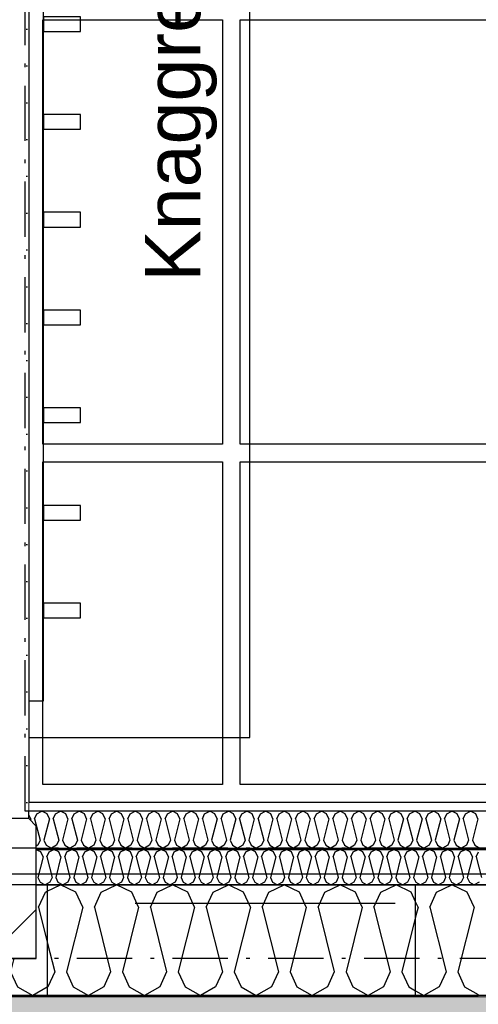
# Model space of a CAD drawing. Header units: millimetres. Extents: x -173281 to 144469, y -85977 to 83288.
# Tile 49 of 88: x -70851 to -70228, y -43974 to -42637. Entities that reach past the tile are written whole.
import ezdxf
from ezdxf.enums import TextEntityAlignment as Align

# ---------------------------------------------------------------- set-up
doc = ezdxf.new("R2010")
doc.units = ezdxf.units.MM
doc.header["$LTSCALE"] = 0.5
doc.header["$MEASUREMENT"] = 0
for name, pattern in [('Akselinje', [1500, 1000, -200, 100, -200]), ('Over snittplan', [260, 150, -50, 10, -50]), ('PLINE', [0]), ('Prikk & stiplet', [1340.555525, 705.555534, -352.777767, 0, -282.222223])]:
    doc.linetypes.add(name, pattern=pattern)
for name, color, linetype in [('222- Søyler', 7, 'Continuous'), ('222- Søyler  (Skravur)', 7, 'Continuous'), ('223- Bjelker', 7, 'Continuous'), ('231- Bærende yttervegger', 7, 'Continuous'), ('231- Bærende yttervegger (Skravur)', 7, 'Continuous'), ('232- Ikke-bærende yttervegger (Skravur)(Nye konstruksjoner)', 7, 'Continuous'), ('232- Ikke-bærende yttervegger(Nye konstruksjoner)', 7, 'Continuous'), ('235- Utvendig kledning og overflate (Skravur)(Nye konstruksjoner)', 7, 'Continuous'), ('24-- Innervegger (Skravur)(Nye konstruksjoner)', 7, 'Continuous'), ('244- Vinduer_ dører_ foldevegger(Nye konstruksjoner)', 7, 'Continuous'), ('252- Gulv på grunn_ bunnplate', 7, 'Continuous'), ('255- Gulvoverflate(Nye konstruksjoner)', 7, 'Continuous'), ('255- Gulvoverflate(Polylinje)(Nye konstruksjoner)', 7, 'Continuous'), ('256- Faste himlinger og overflatebehandling(Nye konstruksjoner)', 7, 'Continuous'), ('257- Systemhimlinger(Nye konstruksjoner)', 7, 'Continuous'), ('279- Annet fast inventar(Nye konstruksjoner)', 7, 'Continuous'), ('82-- Modullinjer', 7, 'Continuous'), ('852- Teknisk_symbolsk informasjon_ bygning(Nye konstruksjoner)', 7, 'Continuous')]:
    doc.layers.add(name, color=color, linetype=linetype)
doc.layers.add('235- Utvendig kledning og overflate(Nye konstruksjoner)', color=7, linetype='Continuous', lineweight=0)
doc.layers.add('236- Innvendig kledning og overflate(Nye konstruksjoner)', color=7, linetype='Continuous', lineweight=0)
doc.styles.add('GENERATED_STYLE_1', font='arial.ttf')
doc.styles.add('GENERATED_STYLE_2', font='arial.ttf')

# ---------------------------------------------------------------- blocks, each defined once
blk = doc.blocks.new('Vindustempel[35]', base_point=(-71013.2, -44501.9))
at = {"layer": '852- Teknisk_symbolsk informasjon_ bygning(Nye konstruksjoner)', "insert": (-70585.3, -44430.5), "char_height": 75, "attachment_point": 1, "rotation": 90, "style": 'GENERATED_STYLE_1'}
blk.add_mtext('\\A1;{\\pql;\\pt0,50;\\fArial|b0|i0|c0|p0;\\W1.000000;x1\xa0390\\fArial|b0|i0|c0|p0;\\W1.000000;\\A1{\\H.66x;\\S^  ;}\\fArial|b0|i0|c0|p0;\\W1.000000;\\fArial|b0|i0|c0|p0;\\W1.000000;\\A1{\\H.66x;\\S^  ;}}', dxfattribs=at)
at = {"layer": '852- Teknisk_symbolsk informasjon_ bygning(Nye konstruksjoner)', "style": 'GENERATED_STYLE_1'}
for tag, p in [('DUMMY_233', (-70602.4, -44121.7)), ('DUMMY_234', (-70484.6, -44430.5)), ('DUMMY_236', (-70366.7, -44602.1)), ('DUMMY_238', (-70248.9, -44619.3)), ('DUMMY_240', (-70131, -44619.3)), ('DUMMY_235', (-70366.7, -44882.2)), ('DUMMY_237', (-70248.9, -44882.2)), ('DUMMY_239', (-70131, -44882.2)), ('strUnitPrefix', (-70602.4, -44899.3)), ('strSillPrefix', (-70484.6, -44899.3))]:
    blk.add_attdef(tag, text='', height=75, rotation=90, dxfattribs=at).set_placement(p, align=Align.TOP_LEFT)
at = {"layer": '852- Teknisk_symbolsk informasjon_ bygning(Nye konstruksjoner)', "style": 'GENERATED_STYLE_2'}
blk.add_attdef('AC_WIDO_ID', text='', height=100, rotation=90, dxfattribs=at).set_placement((-70602.4, -44469.3), align=Align.BOTTOM_CENTER)
blk = doc.blocks.new('Vindu[39]')
at = {"layer": '852- Teknisk_symbolsk informasjon_ bygning(Nye konstruksjoner)'}
blk.add_blockref('Vindustempel[35]', (-71013.2, -44501.9), dxfattribs=at)
blk = doc.blocks.new('*X393')
at = {"layer": '231- Bærende yttervegger (Skravur)', "linetype": 'PLINE'}
for p, q in [((-70825.1, -43842.1), (-70815.8, -43821.7)), ((-70815.8, -43821.7), (-70813.2, -43820.5)), ((-70825.1, -43842.1), (-70813.2, -43889.6)), ((-70858.5, -43911.9), (-70863, -43930)), ((-70863, -43930), (-70853.7, -43950.4)), ((-70853.7, -43950.4), (-70833, -43961.9)), ((-70813.2, -43950.8), (-70833, -43961.9))]:
    blk.add_line(p, q, dxfattribs=at)
blk = doc.blocks.new('*X394')
at = {"layer": '231- Bærende yttervegger (Skravur)', "linetype": 'PLINE'}
for p, q in [((-70284.7, -43821.7), (-70263.9, -43811.9)), ((-70243.2, -43821.7), (-70263.9, -43811.9)), ((-70293.9, -43842.1), (-70284.7, -43821.7)), ((-70234, -43842.1), (-70243.2, -43821.7)), ((-70309.8, -43842.1), (-70313.2, -43834.8)), ((-70309.8, -43842.1), (-70313.2, -43855.3)), ((-70293.9, -43842.1), (-70271.9, -43930)), ((-70234, -43842.1), (-70256, -43930)), ((-70271.9, -43930), (-70281.1, -43950.4)), ((-70256, -43930), (-70246.7, -43950.4)), ((-70313.2, -43955.6), (-70301.9, -43961.9)), ((-70281.1, -43950.4), (-70301.9, -43961.9)), ((-70246.7, -43950.4), (-70228.2, -43960.7))]:
    blk.add_line(p, q, dxfattribs=at)
blk = doc.blocks.new('*X726')
at = {"layer": '232- Ikke-bærende yttervegger (Skravur)(Nye konstruksjoner)', "linetype": 'PLINE'}
for p, q in [((-70821.8, -43767.1), (-70828.2, -43764.1)), ((-70818.9, -43773.6), (-70825.9, -43801.7)), ((-70818.9, -43773.6), (-70821.8, -43767.1)), ((-70813.8, -43773.6), (-70810.8, -43767.1)), ((-70813.8, -43773.6), (-70806.7, -43801.7)), ((-70810.8, -43767.1), (-70804.2, -43763.9)), ((-70797.6, -43767.1), (-70804.2, -43763.9)), ((-70794.6, -43773.6), (-70801.6, -43801.7)), ((-70794.6, -43773.6), (-70797.6, -43767.1)), ((-70789.5, -43773.6), (-70786.5, -43767.1)), ((-70789.5, -43773.6), (-70782.5, -43801.7)), ((-70786.5, -43767.1), (-70779.9, -43763.9)), ((-70773.3, -43767.1), (-70779.9, -43763.9)), ((-70770.3, -43773.6), (-70777.4, -43801.7)), ((-70770.3, -43773.6), (-70773.3, -43767.1)), ((-70765.2, -43773.6), (-70762.3, -43767.1)), ((-70765.2, -43773.6), (-70758.2, -43801.7)), ((-70762.3, -43767.1), (-70755.6, -43763.9)), ((-70749, -43767.1), (-70755.6, -43763.9)), ((-70746, -43773.6), (-70753.1, -43801.7)), ((-70746, -43773.6), (-70749, -43767.1)), ((-70740.9, -43773.6), (-70738, -43767.1)), ((-70740.9, -43773.6), (-70733.9, -43801.7)), ((-70738, -43767.1), (-70731.3, -43763.9)), ((-70724.7, -43767.1), (-70731.3, -43763.9)), ((-70721.8, -43773.6), (-70728.8, -43801.7)), ((-70721.8, -43773.6), (-70724.7, -43767.1)), ((-70716.7, -43773.6), (-70713.7, -43767.1)), ((-70716.7, -43773.6), (-70709.6, -43801.7)), ((-70713.7, -43767.1), (-70707.1, -43763.9)), ((-70700.4, -43767.1), (-70707.1, -43763.9)), ((-70697.5, -43773.6), (-70704.5, -43801.7)), ((-70697.5, -43773.6), (-70700.4, -43767.1)), ((-70692.4, -43773.6), (-70689.4, -43767.1)), ((-70692.4, -43773.6), (-70685.3, -43801.7)), ((-70689.4, -43767.1), (-70682.8, -43763.9)), ((-70676.2, -43767.1), (-70682.8, -43763.9)), ((-70673.2, -43773.6), (-70680.2, -43801.7)), ((-70673.2, -43773.6), (-70676.2, -43767.1)), ((-70668.1, -43773.6), (-70665.1, -43767.1)), ((-70668.1, -43773.6), (-70661.1, -43801.7)), ((-70665.1, -43767.1), (-70658.5, -43763.9)), ((-70651.9, -43767.1), (-70658.5, -43763.9)), ((-70648.9, -43773.6), (-70656, -43801.7)), ((-70648.9, -43773.6), (-70651.9, -43767.1)), ((-70643.8, -43773.6), (-70640.9, -43767.1)), ((-70643.8, -43773.6), (-70636.8, -43801.7)), ((-70640.9, -43767.1), (-70634.2, -43763.9)), ((-70627.6, -43767.1), (-70634.2, -43763.9)), ((-70624.6, -43773.6), (-70631.7, -43801.7)), ((-70624.6, -43773.6), (-70627.6, -43767.1)), ((-70619.5, -43773.6), (-70616.6, -43767.1)), ((-70619.5, -43773.6), (-70612.5, -43801.7)), ((-70616.6, -43767.1), (-70609.9, -43763.9)), ((-70603.3, -43767.1), (-70609.9, -43763.9)), ((-70600.4, -43773.6), (-70607.4, -43801.7)), ((-70600.4, -43773.6), (-70603.3, -43767.1)), ((-70595.2, -43773.6), (-70592.3, -43767.1)), ((-70595.2, -43773.6), (-70588.2, -43801.7)), ((-70592.3, -43767.1), (-70585.7, -43763.9)), ((-70579, -43767.1), (-70585.7, -43763.9)), ((-70576.1, -43773.6), (-70583.1, -43801.7)), ((-70576.1, -43773.6), (-70579, -43767.1)), ((-70571, -43773.6), (-70568, -43767.1)), ((-70571, -43773.6), (-70563.9, -43801.7)), ((-70568, -43767.1), (-70561.4, -43763.9)), ((-70554.7, -43767.1), (-70561.4, -43763.9)), ((-70551.8, -43773.6), (-70558.8, -43801.7)), ((-70551.8, -43773.6), (-70554.7, -43767.1)), ((-70546.7, -43773.6), (-70543.7, -43767.1)), ((-70546.7, -43773.6), (-70539.6, -43801.7)), ((-70543.7, -43767.1), (-70537.1, -43763.9)), ((-70530.5, -43767.1), (-70537.1, -43763.9)), ((-70527.5, -43773.6), (-70534.5, -43801.7)), ((-70527.5, -43773.6), (-70530.5, -43767.1)), ((-70522.4, -43773.6), (-70519.4, -43767.1)), ((-70522.4, -43773.6), (-70515.4, -43801.7)), ((-70519.4, -43767.1), (-70512.8, -43763.9)), ((-70506.2, -43767.1), (-70512.8, -43763.9)), ((-70503.2, -43773.6), (-70510.3, -43801.7)), ((-70503.2, -43773.6), (-70506.2, -43767.1)), ((-70498.1, -43773.6), (-70495.2, -43767.1)), ((-70498.1, -43773.6), (-70491.1, -43801.7)), ((-70495.2, -43767.1), (-70488.5, -43763.9)), ((-70481.9, -43767.1), (-70488.5, -43763.9)), ((-70478.9, -43773.6), (-70486, -43801.7)), ((-70478.9, -43773.6), (-70481.9, -43767.1)), ((-70473.8, -43773.6), (-70470.9, -43767.1)), ((-70473.8, -43773.6), (-70466.8, -43801.7)), ((-70470.9, -43767.1), (-70464.3, -43763.9)), ((-70457.6, -43767.1), (-70464.3, -43763.9)), ((-70454.7, -43773.6), (-70461.7, -43801.7)), ((-70454.7, -43773.6), (-70457.6, -43767.1)), ((-70449.6, -43773.6), (-70446.6, -43767.1)), ((-70449.6, -43773.6), (-70442.5, -43801.7)), ((-70446.6, -43767.1), (-70440, -43763.9)), ((-70433.3, -43767.1), (-70440, -43763.9)), ((-70430.4, -43773.6), (-70437.4, -43801.7)), ((-70430.4, -43773.6), (-70433.3, -43767.1)), ((-70425.3, -43773.6), (-70422.3, -43767.1)), ((-70425.3, -43773.6), (-70418.2, -43801.7)), ((-70422.3, -43767.1), (-70415.7, -43763.9)), ((-70409.1, -43767.1), (-70415.7, -43763.9)), ((-70406.1, -43773.6), (-70413.1, -43801.7)), ((-70406.1, -43773.6), (-70409.1, -43767.1)), ((-70401, -43773.6), (-70398, -43767.1)), ((-70401, -43773.6), (-70394, -43801.7)), ((-70398, -43767.1), (-70391.4, -43763.9)), ((-70384.8, -43767.1), (-70391.4, -43763.9)), ((-70381.8, -43773.6), (-70388.9, -43801.7)), ((-70381.8, -43773.6), (-70384.8, -43767.1)), ((-70376.7, -43773.6), (-70373.8, -43767.1)), ((-70376.7, -43773.6), (-70369.7, -43801.7)), ((-70373.8, -43767.1), (-70367.1, -43763.9)), ((-70360.5, -43767.1), (-70367.1, -43763.9)), ((-70357.5, -43773.6), (-70364.6, -43801.7)), ((-70357.5, -43773.6), (-70360.5, -43767.1)), ((-70352.4, -43773.6), (-70349.5, -43767.1)), ((-70352.4, -43773.6), (-70345.4, -43801.7)), ((-70349.5, -43767.1), (-70342.8, -43763.9)), ((-70336.2, -43767.1), (-70342.8, -43763.9)), ((-70333.3, -43773.6), (-70340.3, -43801.7)), ((-70333.3, -43773.6), (-70336.2, -43767.1)), ((-70328.2, -43773.6), (-70325.2, -43767.1)), ((-70328.2, -43773.6), (-70321.1, -43801.7)), ((-70325.2, -43767.1), (-70318.6, -43763.9)), ((-70311.9, -43767.1), (-70318.6, -43763.9)), ((-70309, -43773.6), (-70316, -43801.7)), ((-70309, -43773.6), (-70311.9, -43767.1)), ((-70303.9, -43773.6), (-70300.9, -43767.1)), ((-70303.9, -43773.6), (-70296.8, -43801.7)), ((-70300.9, -43767.1), (-70294.3, -43763.9)), ((-70287.7, -43767.1), (-70294.3, -43763.9)), ((-70284.7, -43773.6), (-70291.7, -43801.7)), ((-70284.7, -43773.6), (-70287.7, -43767.1)), ((-70279.6, -43773.6), (-70276.6, -43767.1)), ((-70279.6, -43773.6), (-70272.6, -43801.7)), ((-70276.6, -43767.1), (-70270, -43763.9)), ((-70263.4, -43767.1), (-70270, -43763.9)), ((-70260.4, -43773.6), (-70267.5, -43801.7)), ((-70260.4, -43773.6), (-70263.4, -43767.1)), ((-70255.3, -43773.6), (-70252.4, -43767.1)), ((-70255.3, -43773.6), (-70248.3, -43801.7)), ((-70252.4, -43767.1), (-70245.7, -43763.9)), ((-70239.1, -43767.1), (-70245.7, -43763.9)), ((-70236.1, -43773.6), (-70243.2, -43801.7)), ((-70236.1, -43773.6), (-70239.1, -43767.1)), ((-70231, -43773.6), (-70228.1, -43767.1)), ((-70231, -43773.6), (-70224, -43801.7)), ((-70825.9, -43801.7), (-70823, -43808.2)), ((-70823, -43808.2), (-70816.3, -43811.9)), ((-70809.7, -43808.2), (-70816.3, -43811.9)), ((-70806.7, -43801.7), (-70809.7, -43808.2)), ((-70801.6, -43801.7), (-70798.7, -43808.2)), ((-70798.7, -43808.2), (-70792, -43811.9)), ((-70785.4, -43808.2), (-70792, -43811.9)), ((-70782.5, -43801.7), (-70785.4, -43808.2)), ((-70777.4, -43801.7), (-70774.4, -43808.2)), ((-70774.4, -43808.2), (-70767.8, -43811.9)), ((-70761.1, -43808.2), (-70767.8, -43811.9)), ((-70758.2, -43801.7), (-70761.1, -43808.2)), ((-70753.1, -43801.7), (-70750.1, -43808.2)), ((-70750.1, -43808.2), (-70743.5, -43811.9)), ((-70736.9, -43808.2), (-70743.5, -43811.9)), ((-70733.9, -43801.7), (-70736.9, -43808.2)), ((-70728.8, -43801.7), (-70725.8, -43808.2)), ((-70725.8, -43808.2), (-70719.2, -43811.9)), ((-70712.6, -43808.2), (-70719.2, -43811.9)), ((-70709.6, -43801.7), (-70712.6, -43808.2)), ((-70704.5, -43801.7), (-70701.6, -43808.2)), ((-70701.6, -43808.2), (-70694.9, -43811.9)), ((-70688.3, -43808.2), (-70694.9, -43811.9)), ((-70685.3, -43801.7), (-70688.3, -43808.2)), ((-70680.2, -43801.7), (-70677.3, -43808.2)), ((-70677.3, -43808.2), (-70670.6, -43811.9)), ((-70664, -43808.2), (-70670.6, -43811.9)), ((-70661.1, -43801.7), (-70664, -43808.2)), ((-70656, -43801.7), (-70653, -43808.2)), ((-70653, -43808.2), (-70646.4, -43811.9)), ((-70639.7, -43808.2), (-70646.4, -43811.9)), ((-70636.8, -43801.7), (-70639.7, -43808.2)), ((-70631.7, -43801.7), (-70628.7, -43808.2)), ((-70628.7, -43808.2), (-70622.1, -43811.9)), ((-70615.4, -43808.2), (-70622.1, -43811.9)), ((-70612.5, -43801.7), (-70615.4, -43808.2)), ((-70607.4, -43801.7), (-70604.4, -43808.2)), ((-70604.4, -43808.2), (-70597.8, -43811.9)), ((-70591.2, -43808.2), (-70597.8, -43811.9)), ((-70588.2, -43801.7), (-70591.2, -43808.2)), ((-70583.1, -43801.7), (-70580.1, -43808.2)), ((-70580.1, -43808.2), (-70573.5, -43811.9)), ((-70566.9, -43808.2), (-70573.5, -43811.9)), ((-70563.9, -43801.7), (-70566.9, -43808.2)), ((-70558.8, -43801.7), (-70555.9, -43808.2)), ((-70555.9, -43808.2), (-70549.2, -43811.9)), ((-70542.6, -43808.2), (-70549.2, -43811.9)), ((-70539.6, -43801.7), (-70542.6, -43808.2)), ((-70534.5, -43801.7), (-70531.6, -43808.2)), ((-70531.6, -43808.2), (-70525, -43811.9)), ((-70518.3, -43808.2), (-70525, -43811.9)), ((-70515.4, -43801.7), (-70518.3, -43808.2)), ((-70510.3, -43801.7), (-70507.3, -43808.2)), ((-70507.3, -43808.2), (-70500.7, -43811.9)), ((-70494, -43808.2), (-70500.7, -43811.9)), ((-70491.1, -43801.7), (-70494, -43808.2)), ((-70486, -43801.7), (-70483, -43808.2)), ((-70483, -43808.2), (-70476.4, -43811.9)), ((-70469.8, -43808.2), (-70476.4, -43811.9)), ((-70466.8, -43801.7), (-70469.8, -43808.2)), ((-70461.7, -43801.7), (-70458.7, -43808.2)), ((-70458.7, -43808.2), (-70452.1, -43811.9)), ((-70445.5, -43808.2), (-70452.1, -43811.9)), ((-70442.5, -43801.7), (-70445.5, -43808.2)), ((-70437.4, -43801.7), (-70434.5, -43808.2)), ((-70434.5, -43808.2), (-70427.8, -43811.9)), ((-70421.2, -43808.2), (-70427.8, -43811.9)), ((-70418.2, -43801.7), (-70421.2, -43808.2)), ((-70413.1, -43801.7), (-70410.2, -43808.2)), ((-70410.2, -43808.2), (-70403.5, -43811.9)), ((-70396.9, -43808.2), (-70403.5, -43811.9)), ((-70394, -43801.7), (-70396.9, -43808.2)), ((-70388.9, -43801.7), (-70385.9, -43808.2)), ((-70385.9, -43808.2), (-70379.3, -43811.9)), ((-70372.6, -43808.2), (-70379.3, -43811.9)), ((-70369.7, -43801.7), (-70372.6, -43808.2)), ((-70364.6, -43801.7), (-70361.6, -43808.2)), ((-70361.6, -43808.2), (-70355, -43811.9)), ((-70348.4, -43808.2), (-70355, -43811.9)), ((-70345.4, -43801.7), (-70348.4, -43808.2)), ((-70340.3, -43801.7), (-70337.3, -43808.2)), ((-70337.3, -43808.2), (-70330.7, -43811.9)), ((-70324.1, -43808.2), (-70330.7, -43811.9)), ((-70321.1, -43801.7), (-70324.1, -43808.2)), ((-70316, -43801.7), (-70313.1, -43808.2)), ((-70313.1, -43808.2), (-70306.4, -43811.9)), ((-70299.8, -43808.2), (-70306.4, -43811.9)), ((-70296.8, -43801.7), (-70299.8, -43808.2)), ((-70291.7, -43801.7), (-70288.8, -43808.2)), ((-70288.8, -43808.2), (-70282.1, -43811.9)), ((-70275.5, -43808.2), (-70282.1, -43811.9)), ((-70272.6, -43801.7), (-70275.5, -43808.2)), ((-70267.5, -43801.7), (-70264.5, -43808.2)), ((-70264.5, -43808.2), (-70257.9, -43811.9)), ((-70251.2, -43808.2), (-70257.9, -43811.9)), ((-70248.3, -43801.7), (-70251.2, -43808.2)), ((-70243.2, -43801.7), (-70240.2, -43808.2)), ((-70240.2, -43808.2), (-70233.6, -43811.9)), ((-70226.9, -43808.2), (-70233.6, -43811.9))]:
    blk.add_line(p, q, dxfattribs=at)
blk = doc.blocks.new('*X732')
at = {"layer": '232- Ikke-bærende yttervegger (Skravur)(Nye konstruksjoner)', "linetype": 'PLINE'}
for p, q in [((-70835.7, -43722), (-70838.2, -43716.5)), ((-70830.4, -43722), (-70827.3, -43715.2)), ((-70827.3, -43715.2), (-70820.4, -43711.9)), ((-70813.5, -43715.2), (-70820.4, -43711.9)), ((-70810.4, -43722), (-70813.5, -43715.2)), ((-70805.1, -43722), (-70802, -43715.2)), ((-70802, -43715.2), (-70795.1, -43711.9)), ((-70788.2, -43715.2), (-70795.1, -43711.9)), ((-70785.1, -43722), (-70788.2, -43715.2)), ((-70779.8, -43722), (-70776.7, -43715.2)), ((-70776.7, -43715.2), (-70769.8, -43711.9)), ((-70762.9, -43715.2), (-70769.8, -43711.9)), ((-70759.8, -43722), (-70762.9, -43715.2)), ((-70754.5, -43722), (-70751.4, -43715.2)), ((-70751.4, -43715.2), (-70744.5, -43711.9)), ((-70737.6, -43715.2), (-70744.5, -43711.9)), ((-70734.5, -43722), (-70737.6, -43715.2)), ((-70729.2, -43722), (-70726.1, -43715.2)), ((-70726.1, -43715.2), (-70719.2, -43711.9)), ((-70712.3, -43715.2), (-70719.2, -43711.9)), ((-70709.2, -43722), (-70712.3, -43715.2)), ((-70703.9, -43722), (-70700.8, -43715.2)), ((-70700.8, -43715.2), (-70693.9, -43711.9)), ((-70687, -43715.2), (-70693.9, -43711.9)), ((-70683.9, -43722), (-70687, -43715.2)), ((-70678.6, -43722), (-70675.5, -43715.2)), ((-70675.5, -43715.2), (-70668.6, -43711.9)), ((-70661.7, -43715.2), (-70668.6, -43711.9)), ((-70658.6, -43722), (-70661.7, -43715.2)), ((-70653.3, -43722), (-70650.2, -43715.2)), ((-70650.2, -43715.2), (-70643.3, -43711.9)), ((-70636.4, -43715.2), (-70643.3, -43711.9)), ((-70633.3, -43722), (-70636.4, -43715.2)), ((-70628, -43722), (-70624.9, -43715.2)), ((-70624.9, -43715.2), (-70618, -43711.9)), ((-70611.1, -43715.2), (-70618, -43711.9)), ((-70608, -43722), (-70611.1, -43715.2)), ((-70602.7, -43722), (-70599.6, -43715.2)), ((-70599.6, -43715.2), (-70592.7, -43711.9)), ((-70585.8, -43715.2), (-70592.7, -43711.9)), ((-70582.8, -43722), (-70585.8, -43715.2)), ((-70577.4, -43722), (-70574.4, -43715.2)), ((-70574.4, -43715.2), (-70567.4, -43711.9)), ((-70560.5, -43715.2), (-70567.4, -43711.9)), ((-70557.5, -43722), (-70560.5, -43715.2)), ((-70552.1, -43722), (-70549.1, -43715.2)), ((-70549.1, -43715.2), (-70542.2, -43711.9)), ((-70535.2, -43715.2), (-70542.2, -43711.9)), ((-70532.2, -43722), (-70535.2, -43715.2)), ((-70526.9, -43722), (-70523.8, -43715.2)), ((-70523.8, -43715.2), (-70516.9, -43711.9)), ((-70510, -43715.2), (-70516.9, -43711.9)), ((-70506.9, -43722), (-70510, -43715.2)), ((-70501.6, -43722), (-70498.5, -43715.2)), ((-70498.5, -43715.2), (-70491.6, -43711.9)), ((-70484.7, -43715.2), (-70491.6, -43711.9)), ((-70481.6, -43722), (-70484.7, -43715.2)), ((-70476.3, -43722), (-70473.2, -43715.2)), ((-70473.2, -43715.2), (-70466.3, -43711.9)), ((-70459.4, -43715.2), (-70466.3, -43711.9)), ((-70456.3, -43722), (-70459.4, -43715.2)), ((-70451, -43722), (-70447.9, -43715.2)), ((-70447.9, -43715.2), (-70441, -43711.9)), ((-70434.1, -43715.2), (-70441, -43711.9)), ((-70431, -43722), (-70434.1, -43715.2)), ((-70425.7, -43722), (-70422.6, -43715.2)), ((-70422.6, -43715.2), (-70415.7, -43711.9)), ((-70408.8, -43715.2), (-70415.7, -43711.9)), ((-70405.7, -43722), (-70408.8, -43715.2)), ((-70400.4, -43722), (-70397.3, -43715.2)), ((-70397.3, -43715.2), (-70390.4, -43711.9)), ((-70383.5, -43715.2), (-70390.4, -43711.9)), ((-70380.4, -43722), (-70383.5, -43715.2)), ((-70375.1, -43722), (-70372, -43715.2)), ((-70372, -43715.2), (-70365.1, -43711.9)), ((-70358.2, -43715.2), (-70365.1, -43711.9)), ((-70355.1, -43722), (-70358.2, -43715.2)), ((-70349.8, -43722), (-70346.7, -43715.2)), ((-70346.7, -43715.2), (-70339.8, -43711.9)), ((-70332.9, -43715.2), (-70339.8, -43711.9)), ((-70329.8, -43722), (-70332.9, -43715.2)), ((-70324.5, -43722), (-70321.4, -43715.2)), ((-70321.4, -43715.2), (-70314.5, -43711.9)), ((-70307.6, -43715.2), (-70314.5, -43711.9)), ((-70304.5, -43722), (-70307.6, -43715.2)), ((-70299.2, -43722), (-70296.1, -43715.2)), ((-70296.1, -43715.2), (-70289.2, -43711.9)), ((-70282.3, -43715.2), (-70289.2, -43711.9)), ((-70279.2, -43722), (-70282.3, -43715.2)), ((-70273.9, -43722), (-70270.8, -43715.2)), ((-70270.8, -43715.2), (-70263.9, -43711.9)), ((-70257, -43715.2), (-70263.9, -43711.9)), ((-70253.9, -43722), (-70257, -43715.2)), ((-70248.6, -43722), (-70245.5, -43715.2)), ((-70245.5, -43715.2), (-70238.6, -43711.9)), ((-70231.7, -43715.2), (-70238.6, -43711.9)), ((-70228.6, -43722), (-70231.7, -43715.2)), ((-70835.7, -43722), (-70836.2, -43723.9)), ((-70830.4, -43722), (-70823, -43751.3)), ((-70810.4, -43722), (-70817.7, -43751.3)), ((-70805.1, -43722), (-70797.7, -43751.3)), ((-70785.1, -43722), (-70792.4, -43751.3)), ((-70779.8, -43722), (-70772.4, -43751.3)), ((-70759.8, -43722), (-70767.1, -43751.3)), ((-70754.5, -43722), (-70747.2, -43751.3)), ((-70734.5, -43722), (-70741.8, -43751.3)), ((-70729.2, -43722), (-70721.9, -43751.3)), ((-70709.2, -43722), (-70716.5, -43751.3)), ((-70703.9, -43722), (-70696.6, -43751.3)), ((-70683.9, -43722), (-70691.3, -43751.3)), ((-70678.6, -43722), (-70671.3, -43751.3)), ((-70658.6, -43722), (-70666, -43751.3)), ((-70653.3, -43722), (-70646, -43751.3)), ((-70633.3, -43722), (-70640.7, -43751.3)), ((-70628, -43722), (-70620.7, -43751.3)), ((-70608, -43722), (-70615.4, -43751.3)), ((-70602.7, -43722), (-70595.4, -43751.3)), ((-70582.8, -43722), (-70590.1, -43751.3)), ((-70577.4, -43722), (-70570.1, -43751.3)), ((-70557.5, -43722), (-70564.8, -43751.3)), ((-70552.1, -43722), (-70544.8, -43751.3)), ((-70532.2, -43722), (-70539.5, -43751.3)), ((-70526.9, -43722), (-70519.5, -43751.3)), ((-70506.9, -43722), (-70514.2, -43751.3)), ((-70501.6, -43722), (-70494.2, -43751.3)), ((-70481.6, -43722), (-70488.9, -43751.3)), ((-70476.3, -43722), (-70468.9, -43751.3)), ((-70456.3, -43722), (-70463.6, -43751.3)), ((-70451, -43722), (-70443.6, -43751.3)), ((-70431, -43722), (-70438.3, -43751.3)), ((-70425.7, -43722), (-70418.3, -43751.3)), ((-70405.7, -43722), (-70413, -43751.3)), ((-70400.4, -43722), (-70393.1, -43751.3)), ((-70380.4, -43722), (-70387.7, -43751.3)), ((-70375.1, -43722), (-70367.8, -43751.3)), ((-70355.1, -43722), (-70362.4, -43751.3)), ((-70349.8, -43722), (-70342.5, -43751.3)), ((-70329.8, -43722), (-70337.2, -43751.3)), ((-70324.5, -43722), (-70317.2, -43751.3)), ((-70304.5, -43722), (-70311.9, -43751.3)), ((-70299.2, -43722), (-70291.9, -43751.3)), ((-70279.2, -43722), (-70286.6, -43751.3)), ((-70273.9, -43722), (-70266.6, -43751.3)), ((-70253.9, -43722), (-70261.3, -43751.3)), ((-70248.6, -43722), (-70241.3, -43751.3)), ((-70228.6, -43722), (-70236, -43751.3)), ((-70826.1, -43758.1), (-70828.2, -43759.2)), ((-70823, -43751.3), (-70826.1, -43758.1)), ((-70817.7, -43751.3), (-70814.6, -43758.1)), ((-70814.6, -43758.1), (-70807.7, -43761.9)), ((-70800.8, -43758.1), (-70807.7, -43761.9)), ((-70797.7, -43751.3), (-70800.8, -43758.1)), ((-70792.4, -43751.3), (-70789.3, -43758.1)), ((-70789.3, -43758.1), (-70782.4, -43761.9)), ((-70775.5, -43758.1), (-70782.4, -43761.9)), ((-70772.4, -43751.3), (-70775.5, -43758.1)), ((-70767.1, -43751.3), (-70764.1, -43758.1)), ((-70764.1, -43758.1), (-70757.1, -43761.9)), ((-70750.2, -43758.1), (-70757.1, -43761.9)), ((-70747.2, -43751.3), (-70750.2, -43758.1)), ((-70741.8, -43751.3), (-70738.8, -43758.1)), ((-70738.8, -43758.1), (-70731.9, -43761.9)), ((-70724.9, -43758.1), (-70731.9, -43761.9)), ((-70721.9, -43751.3), (-70724.9, -43758.1)), ((-70716.5, -43751.3), (-70713.5, -43758.1)), ((-70713.5, -43758.1), (-70706.6, -43761.9)), ((-70699.7, -43758.1), (-70706.6, -43761.9)), ((-70696.6, -43751.3), (-70699.7, -43758.1)), ((-70691.3, -43751.3), (-70688.2, -43758.1)), ((-70688.2, -43758.1), (-70681.3, -43761.9)), ((-70674.4, -43758.1), (-70681.3, -43761.9)), ((-70671.3, -43751.3), (-70674.4, -43758.1)), ((-70666, -43751.3), (-70662.9, -43758.1)), ((-70662.9, -43758.1), (-70656, -43761.9)), ((-70649.1, -43758.1), (-70656, -43761.9)), ((-70646, -43751.3), (-70649.1, -43758.1)), ((-70640.7, -43751.3), (-70637.6, -43758.1)), ((-70637.6, -43758.1), (-70630.7, -43761.9)), ((-70623.8, -43758.1), (-70630.7, -43761.9)), ((-70620.7, -43751.3), (-70623.8, -43758.1)), ((-70615.4, -43751.3), (-70612.3, -43758.1)), ((-70612.3, -43758.1), (-70605.4, -43761.9)), ((-70598.5, -43758.1), (-70605.4, -43761.9)), ((-70595.4, -43751.3), (-70598.5, -43758.1)), ((-70590.1, -43751.3), (-70587, -43758.1)), ((-70587, -43758.1), (-70580.1, -43761.9)), ((-70573.2, -43758.1), (-70580.1, -43761.9)), ((-70570.1, -43751.3), (-70573.2, -43758.1)), ((-70564.8, -43751.3), (-70561.7, -43758.1)), ((-70561.7, -43758.1), (-70554.8, -43761.9)), ((-70547.9, -43758.1), (-70554.8, -43761.9)), ((-70544.8, -43751.3), (-70547.9, -43758.1)), ((-70539.5, -43751.3), (-70536.4, -43758.1)), ((-70536.4, -43758.1), (-70529.5, -43761.9)), ((-70522.6, -43758.1), (-70529.5, -43761.9)), ((-70519.5, -43751.3), (-70522.6, -43758.1)), ((-70514.2, -43751.3), (-70511.1, -43758.1)), ((-70511.1, -43758.1), (-70504.2, -43761.9)), ((-70497.3, -43758.1), (-70504.2, -43761.9)), ((-70494.2, -43751.3), (-70497.3, -43758.1)), ((-70488.9, -43751.3), (-70485.8, -43758.1)), ((-70485.8, -43758.1), (-70478.9, -43761.9)), ((-70472, -43758.1), (-70478.9, -43761.9)), ((-70468.9, -43751.3), (-70472, -43758.1)), ((-70463.6, -43751.3), (-70460.5, -43758.1)), ((-70460.5, -43758.1), (-70453.6, -43761.9)), ((-70446.7, -43758.1), (-70453.6, -43761.9)), ((-70443.6, -43751.3), (-70446.7, -43758.1)), ((-70438.3, -43751.3), (-70435.2, -43758.1)), ((-70435.2, -43758.1), (-70428.3, -43761.9)), ((-70421.4, -43758.1), (-70428.3, -43761.9)), ((-70418.3, -43751.3), (-70421.4, -43758.1)), ((-70413, -43751.3), (-70410, -43758.1)), ((-70410, -43758.1), (-70403, -43761.9)), ((-70396.1, -43758.1), (-70403, -43761.9)), ((-70393.1, -43751.3), (-70396.1, -43758.1)), ((-70387.7, -43751.3), (-70384.7, -43758.1)), ((-70384.7, -43758.1), (-70377.8, -43761.9)), ((-70370.8, -43758.1), (-70377.8, -43761.9)), ((-70367.8, -43751.3), (-70370.8, -43758.1)), ((-70362.4, -43751.3), (-70359.4, -43758.1)), ((-70359.4, -43758.1), (-70352.5, -43761.9)), ((-70345.6, -43758.1), (-70352.5, -43761.9)), ((-70342.5, -43751.3), (-70345.6, -43758.1)), ((-70337.2, -43751.3), (-70334.1, -43758.1)), ((-70334.1, -43758.1), (-70327.2, -43761.9)), ((-70320.3, -43758.1), (-70327.2, -43761.9)), ((-70317.2, -43751.3), (-70320.3, -43758.1)), ((-70311.9, -43751.3), (-70308.8, -43758.1)), ((-70308.8, -43758.1), (-70301.9, -43761.9)), ((-70295, -43758.1), (-70301.9, -43761.9)), ((-70291.9, -43751.3), (-70295, -43758.1)), ((-70286.6, -43751.3), (-70283.5, -43758.1)), ((-70283.5, -43758.1), (-70276.6, -43761.9)), ((-70269.7, -43758.1), (-70276.6, -43761.9)), ((-70266.6, -43751.3), (-70269.7, -43758.1)), ((-70261.3, -43751.3), (-70258.2, -43758.1)), ((-70258.2, -43758.1), (-70251.3, -43761.9)), ((-70244.4, -43758.1), (-70251.3, -43761.9)), ((-70241.3, -43751.3), (-70244.4, -43758.1)), ((-70236, -43751.3), (-70232.9, -43758.1)), ((-70232.9, -43758.1), (-70226, -43761.9))]:
    blk.add_line(p, q, dxfattribs=at)
blk = doc.blocks.new('*X1125')
at = {"layer": '232- Ikke-bærende yttervegger (Skravur)(Nye konstruksjoner)', "linetype": 'PLINE'}
for p, q in [((-70813.2, -43820.5), (-70795.1, -43811.9)), ((-70774.4, -43821.7), (-70795.1, -43811.9)), ((-70739.9, -43821.7), (-70719.2, -43811.9)), ((-70698.5, -43821.7), (-70719.2, -43811.9)), ((-70664, -43821.7), (-70643.3, -43811.9)), ((-70622.6, -43821.7), (-70643.3, -43811.9)), ((-70588.2, -43821.7), (-70567.4, -43811.9)), ((-70546.7, -43821.7), (-70567.4, -43811.9)), ((-70512.3, -43821.7), (-70491.6, -43811.9)), ((-70470.8, -43821.7), (-70491.6, -43811.9)), ((-70436.4, -43821.7), (-70415.7, -43811.9)), ((-70395, -43821.7), (-70415.7, -43811.9)), ((-70360.5, -43821.7), (-70339.8, -43811.9)), ((-70319.1, -43821.7), (-70339.8, -43811.9)), ((-70765.1, -43842.1), (-70774.4, -43821.7)), ((-70749.2, -43842.1), (-70739.9, -43821.7)), ((-70689.2, -43842.1), (-70698.5, -43821.7)), ((-70673.3, -43842.1), (-70664, -43821.7)), ((-70613.4, -43842.1), (-70622.6, -43821.7)), ((-70597.4, -43842.1), (-70588.2, -43821.7)), ((-70537.5, -43842.1), (-70546.7, -43821.7)), ((-70521.5, -43842.1), (-70512.3, -43821.7)), ((-70461.6, -43842.1), (-70470.8, -43821.7)), ((-70445.7, -43842.1), (-70436.4, -43821.7)), ((-70385.7, -43842.1), (-70395, -43821.7)), ((-70369.8, -43842.1), (-70360.5, -43821.7)), ((-70313.2, -43834.8), (-70319.1, -43821.7)), ((-70765.1, -43842.1), (-70787.1, -43930)), ((-70749.2, -43842.1), (-70727.2, -43930)), ((-70689.2, -43842.1), (-70711.2, -43930)), ((-70673.3, -43842.1), (-70651.3, -43930)), ((-70613.4, -43842.1), (-70635.4, -43930)), ((-70597.4, -43842.1), (-70575.4, -43930)), ((-70537.5, -43842.1), (-70559.5, -43930)), ((-70521.5, -43842.1), (-70499.5, -43930)), ((-70461.6, -43842.1), (-70483.6, -43930)), ((-70445.7, -43842.1), (-70423.7, -43930)), ((-70385.7, -43842.1), (-70407.7, -43930)), ((-70369.8, -43842.1), (-70347.8, -43930)), ((-70313.2, -43855.3), (-70331.8, -43930)), ((-70813.2, -43889.6), (-70803.1, -43930)), ((-70803.1, -43930), (-70812.3, -43950.4)), ((-70787.1, -43930), (-70777.9, -43950.4)), ((-70727.2, -43930), (-70736.4, -43950.4)), ((-70711.2, -43930), (-70702, -43950.4)), ((-70651.3, -43930), (-70660.5, -43950.4)), ((-70635.4, -43930), (-70626.1, -43950.4)), ((-70575.4, -43930), (-70584.7, -43950.4)), ((-70559.5, -43930), (-70550.2, -43950.4)), ((-70499.5, -43930), (-70508.8, -43950.4)), ((-70483.6, -43930), (-70474.4, -43950.4)), ((-70423.7, -43930), (-70432.9, -43950.4)), ((-70407.7, -43930), (-70398.5, -43950.4)), ((-70347.8, -43930), (-70357, -43950.4)), ((-70331.8, -43930), (-70322.6, -43950.4)), ((-70812.3, -43950.4), (-70813.2, -43950.8)), ((-70777.9, -43950.4), (-70757.1, -43961.9)), ((-70736.4, -43950.4), (-70757.1, -43961.9)), ((-70702, -43950.4), (-70681.3, -43961.9)), ((-70660.5, -43950.4), (-70681.3, -43961.9)), ((-70626.1, -43950.4), (-70605.4, -43961.9)), ((-70584.7, -43950.4), (-70605.4, -43961.9)), ((-70550.2, -43950.4), (-70529.5, -43961.9)), ((-70508.8, -43950.4), (-70529.5, -43961.9)), ((-70474.4, -43950.4), (-70453.6, -43961.9)), ((-70432.9, -43950.4), (-70453.6, -43961.9)), ((-70398.5, -43950.4), (-70377.8, -43961.9)), ((-70357, -43950.4), (-70377.8, -43961.9)), ((-70322.6, -43950.4), (-70313.2, -43955.6))]:
    blk.add_line(p, q, dxfattribs=at)
blk = doc.blocks.new('Standard grid marker[192]', base_point=(20939.5, -43811.9))
at = {"layer": '82-- Modullinjer', "linetype": 'Akselinje'}
blk.add_line((20739.5, -43811.9), (-81321.3, -43811.9), dxfattribs=at)
at = {"layer": '82-- Modullinjer', "style": 'GENERATED_STYLE_2'}
for tag, p in [('AC_MarkerText_1_1', (-81898.8, -43851.9)), ('AC_MarkerText_1_0', (21062, -43851.9))]:
    blk.add_attdef(tag, text='', height=175, rotation=90, dxfattribs=at).set_placement(p, align=Align.TOP_CENTER)
blk = doc.blocks.new('Knagger[293]', base_point=(-70838.2, -42311.9))
at = {"layer": '279- Annet fast inventar(Nye konstruksjoner)', "linetype": 'PLINE', "flags": 128}
for points in [[(-70818.2, -43561.9), (-70818.2, -41061.9), (-70838.2, -41061.9), (-70838.2, -43561.9)], [(-70768.2, -42633.5), (-70818.2, -42633.5), (-70818.2, -42653.5), (-70768.2, -42653.5)], [(-70768.2, -42766.1), (-70818.2, -42766.1), (-70818.2, -42786.1), (-70768.2, -42786.1)], [(-70768.2, -42898.8), (-70818.2, -42898.8), (-70818.2, -42918.8), (-70768.2, -42918.8)], [(-70768.2, -43031.4), (-70818.2, -43031.4), (-70818.2, -43051.4), (-70768.2, -43051.4)], [(-70768.2, -43164), (-70818.2, -43164), (-70818.2, -43184), (-70768.2, -43184)], [(-70768.2, -43296.7), (-70818.2, -43296.7), (-70818.2, -43316.7), (-70768.2, -43316.7)], [(-70768.2, -43429.3), (-70818.2, -43429.3), (-70818.2, -43449.3), (-70768.2, -43449.3)]]:
    blk.add_lwpolyline(points, close=True, dxfattribs=at)
blk = doc.blocks.new('__141', base_point=(-66873.7, -42869.4))
at = {"layer": '255- Gulvoverflate(Polylinje)(Nye konstruksjoner)', "linetype": 'PLINE', "flags": 128}
blk.add_lwpolyline([(-65223.2, -43699.4), (-65223.2, -40961.9), (-70838.2, -40961.9), (-70838.2, -43699.4)], close=True, dxfattribs=at)

msp = doc.modelspace()

# ---------------------------------------------------------------- hatches: boundary and pattern name
at = {"layer": '222- Søyler  (Skravur)', "linetype": 'Continuous'}
h = msp.add_hatch(dxfattribs=at)
h.set_pattern_fill('Skrålinjer_3', color=256, style=0, pattern_type=2)
h.set_pattern_definition([(45, (0, 0), (-127.2792, 127.2792), [])])
h.paths.add_polyline_path([(-70828.2, -43911.9), (-70828.2, -43731.9), (-70838.2, -43721.9), (-71008.2, -43721.9), (-71018.2, -43731.9), (-71018.2, -43911.9)])
at = {"layer": '232- Ikke-bærende yttervegger (Skravur)(Nye konstruksjoner)', "linetype": 'Continuous'}
h = msp.add_hatch(dxfattribs=at)
h.set_pattern_fill('Gips', color=256, style=0, pattern_type=2)
h.set_pattern_definition([(0, (0, 0), (0, 86.60254), [0, -50]), (0, (25, 43.3), (0, 86.60254), [0, -50])])
h.paths.add_polyline_path([(-70838.2, -43711.9), (-69708.2, -43711.9), (-69708.2, -43699.4), (-70838.2, -43699.4)])
msp.add_hatch(color=256, dxfattribs=at).paths.add_polyline_path([(-70828.2, -43761.9), (-70828.2, -43763.9), (-69708.2, -43763.9), (-69708.2, -43761.9)])
at = {"layer": '235- Utvendig kledning og overflate (Skravur)(Nye konstruksjoner)', "linetype": 'Continuous'}
h = msp.add_hatch(dxfattribs=at)
h.set_pattern_fill('Prikker_tett', color=256, style=0, pattern_type=2)
h.set_pattern_definition([(0, (0, 0), (0, 43.30127), [0, -25]), (0, (12.5, 21.65), (0, 43.30127), [0, -25])])
h.paths.add_polyline_path([(-69708.2, -43961.9), (-70861.2, -43961.9), (-70861.2, -43963.9), (-69708.2, -43963.9)])
at = {"layer": '24-- Innervegger (Skravur)(Nye konstruksjoner)', "linetype": 'Continuous'}
h = msp.add_hatch(dxfattribs=at)
h.set_pattern_fill('Gips', color=256, style=0, pattern_type=2)
h.set_pattern_definition([(270, (0, 0), (86.60254, 0), [0, -50]), (270, (43.3, -25), (86.60254, 0), [0, -50])])
h.paths.add_polyline_path([(-70838.2, -40799.4), (-70850.7, -40799.4), (-70850.7, -43721.9), (-70838.2, -43721.9)])
at = {"layer": '256- Faste himlinger og overflatebehandling(Nye konstruksjoner)', "linetype": 'Continuous'}
msp.add_hatch(color=256, dxfattribs=at).paths.add_polyline_path([(-77573.2, -45166.9), (-76163.2, -45166.9), (-76163.2, -46156.9), (-69793.2, -46156.9), (-66143.2, -46186.9), (-60353.2, -46186.9), (-60353.2, -43186.9), (-59123.2, -43186.9), (-59123.2, -36146.9), (-60353.2, -36146.9), (-60353.2, -12056.9), (-61323.2, -12056.9), (-61323.2, -14921.9), (-61193.2, -14921.9), (-61193.2, -15296.9), (-61378.2, -15296.9), (-61378.2, -25536.9), (-61193.2, -25536.9), (-61193.2, -25911.9), (-61323.2, -25911.9), (-61323.2, -37221.9), (-60173.2, -37221.9), (-60173.2, -42061.9), (-61323.2, -42061.9), (-61323.2, -43961.9), (-70863.2, -43961.9), (-70863.2, -45161.9), (-75178.2, -45161.9), (-75178.2, -43961.9), (-76398.2, -43961.9), (-76398.2, -44096.9), (-76683.2, -44096.9), (-76683.2, -39207.9), (-77573.2, -39207.9)])

# ---------------------------------------------------------------- linework, layer by layer
at = {"layer": '222- Søyler', "linetype": 'PLINE', "flags": 128}
msp.add_lwpolyline([(-70828.2, -43911.9), (-70828.2, -43731.9), (-70838.2, -43721.9), (-71008.2, -43721.9), (-71018.2, -43731.9), (-71018.2, -43911.9)], close=True, dxfattribs=at)
at = {"layer": '223- Bjelker', "linetype": 'Over snittplan'}
for p, q in [((-64978.2, -43761.9), (-76548.2, -43761.9)), ((-64978.2, -43911.9), (-76548.2, -43911.9))]:
    msp.add_line(p, q, dxfattribs=at)
at = {"layer": '223- Bjelker', "linetype": 'Prikk & stiplet'}
msp.add_line((-64978.2, -43836.9), (-76548.2, -43836.9), dxfattribs=at)
at = {"layer": '231- Bærende yttervegger', "linetype": 'PLINE', "flags": 128}
for points in [[(-70813.2, -43811.9), (-70828.2, -43811.9)], [(-70313.2, -43811.9), (-70813.2, -43811.9)], [(-70813.2, -43811.9), (-70813.2, -43961.9)], [(-70313.2, -43961.9), (-70313.2, -43811.9)], [(-70228.2, -43811.9), (-70313.2, -43811.9)], [(-70863.2, -43961.9), (-70813.2, -43961.9)], [(-70813.2, -43961.9), (-70313.2, -43961.9)], [(-70313.2, -43961.9), (-70228.2, -43961.9)]]:
    msp.add_lwpolyline(points, dxfattribs=at)
at = {"layer": '231- Bærende yttervegger', "linetype": 'Over snittplan', "flags": 128}
for points in [[(-64978.2, -43911.9), (-70863.2, -43911.9)], [(-70863.2, -43961.9), (-64978.2, -43961.9)]]:
    msp.add_lwpolyline(points, dxfattribs=at)
at = {"layer": '232- Ikke-bærende yttervegger(Nye konstruksjoner)', "linetype": 'PLINE'}
for p, q in [((-69708.2, -43711.9), (-70838.2, -43711.9)), ((-70828.2, -43761.9), (-69708.2, -43761.9)), ((-70828.2, -43763.9), (-69708.2, -43763.9))]:
    msp.add_line(p, q, dxfattribs=at)
at = {"layer": '232- Ikke-bærende yttervegger(Nye konstruksjoner)', "linetype": 'PLINE', "flags": 128}
for points in [[(-70838.2, -43721.9), (-70838.2, -43711.9)], [(-70828.2, -43811.9), (-69708.2, -43811.9)], [(-70313.2, -43811.9), (-70813.2, -43811.9)], [(-70813.2, -43811.9), (-70813.2, -43961.9)], [(-70313.2, -43961.9), (-70313.2, -43811.9)], [(-70813.2, -43961.9), (-70313.2, -43961.9)]]:
    msp.add_lwpolyline(points, dxfattribs=at)
at = {"layer": '235- Utvendig kledning og overflate(Nye konstruksjoner)', "linetype": 'PLINE'}
for p, q in [((-70831.2, -43963.9), (-70861.2, -43963.9)), ((-69708.2, -43963.9), (-70831.2, -43963.9))]:
    msp.add_line(p, q, dxfattribs=at)
at = {"layer": '235- Utvendig kledning og overflate(Nye konstruksjoner)', "linetype": 'PLINE', "flags": 128}
msp.add_lwpolyline([(-69708.2, -43961.9), (-70863.2, -43961.9)], dxfattribs=at)
at = {"layer": '236- Innvendig kledning og overflate(Nye konstruksjoner)', "linetype": 'PLINE', "flags": 128}
for points in [[(-70838.2, -43721.9), (-70838.2, -40786.9)], [(-69708.2, -43699.4), (-70838.2, -43699.4)], [(-70838.2, -43711.9), (-70838.2, -43699.4)]]:
    msp.add_lwpolyline(points, dxfattribs=at)
at = {"layer": '252- Gulv på grunn_ bunnplate', "linetype": 'PLINE', "flags": 128}
msp.add_lwpolyline([(-77653.7, -28236.4), (-76468.2, -28236.4), (-76468.2, -25956.9), (-68648.2, -25956.9), (-68648.2, -14971.9), (-68648.2, -14846.9), (-70768.2, -14846.9), (-70768.2, -11941.9), (-75053.7, -11941.9), (-75053.7, 2273.1), (-74818.2, 2273.1), (-74818.2, 4673.1), (-63042.7, 4673.1), (-63042.7, 2373.1), (-61492.7, 2373.1), (-61492.7, -15001.9), (-65023.2, -15001.9), (-65023.2, -14971.9), (-65037.7, -14971.9), (-65037.7, -25831.9), (-61478.2, -25831.9), (-61478.2, -37386.4), (-60337.7, -37386.4), (-60337.7, -41897.4), (-61487.7, -41897.4), (-61487.7, -43697.4), (-63278.2, -43697.4), (-63278.2, -41936.9), (-63428.2, -41936.9), (-63428.2, -43701.9), (-65168.2, -43701.9), (-65168.2, -43797.4), (-71027.7, -43797.4), (-71027.7, -44997.4), (-75013.7, -44997.4), (-75013.7, -43797.4), (-76238.2, -43797.4), (-76238.2, -38801.9), (-77653.7, -38801.9)], close=True, dxfattribs=at)
at = {"layer": '256- Faste himlinger og overflatebehandling(Nye konstruksjoner)', "linetype": 'Over snittplan', "flags": 128}
msp.add_lwpolyline([(-77573.2, -45166.9), (-76163.2, -45166.9), (-76163.2, -46156.9), (-69793.2, -46156.9), (-66143.2, -46186.9), (-60353.2, -46186.9), (-60353.2, -43186.9), (-59123.2, -43186.9), (-59123.2, -36146.9), (-60353.2, -36146.9), (-60353.2, -12056.9), (-61323.2, -12056.9), (-61323.2, -14921.9), (-61193.2, -14921.9), (-61193.2, -15296.9), (-61378.2, -15296.9), (-61378.2, -25536.9), (-61193.2, -25536.9), (-61193.2, -25911.9), (-61323.2, -25911.9), (-61323.2, -37221.9), (-60173.2, -37221.9), (-60173.2, -42061.9), (-61323.2, -42061.9), (-61323.2, -43961.9), (-70863.2, -43961.9), (-70863.2, -45161.9), (-75178.2, -45161.9), (-75178.2, -43961.9), (-76398.2, -43961.9), (-76398.2, -44096.9), (-76683.2, -44096.9), (-76683.2, -39207.9), (-77573.2, -39207.9)], close=True, dxfattribs=at)
at = {"layer": '256- Faste himlinger og overflatebehandling(Nye konstruksjoner)', "linetype": 'PLINE', "flags": 128}
msp.add_lwpolyline([(-77573.2, -45166.9), (-76163.2, -45166.9), (-76163.2, -46156.9), (-69793.2, -46156.9), (-66143.2, -46186.9), (-60353.2, -46186.9), (-60353.2, -43186.9), (-59123.2, -43186.9), (-59123.2, -36146.9), (-60353.2, -36146.9), (-60353.2, -12056.9), (-61323.2, -12056.9), (-61323.2, -14921.9), (-61193.2, -14921.9), (-61193.2, -15296.9), (-61378.2, -15296.9), (-61378.2, -25536.9), (-61193.2, -25536.9), (-61193.2, -25911.9), (-61323.2, -25911.9), (-61323.2, -37221.9), (-60173.2, -37221.9), (-60173.2, -42061.9), (-61323.2, -42061.9), (-61323.2, -43961.9), (-70863.2, -43961.9), (-70863.2, -45161.9), (-75178.2, -45161.9), (-75178.2, -43961.9), (-76398.2, -43961.9), (-76398.2, -44096.9), (-76683.2, -44096.9), (-76683.2, -39207.9), (-77573.2, -39207.9)], close=True, dxfattribs=at)
at = {"layer": '256- Faste himlinger og overflatebehandling(Nye konstruksjoner)', "linetype": 'Over snittplan', "flags": 128}
for points in [[(-70843.2, -43711.9), (-70843.2, -40786.9)], [(-65223.2, -43711.9), (-70843.2, -43711.9)]]:
    msp.add_lwpolyline(points, dxfattribs=at)
at = {"layer": '257- Systemhimlinger(Nye konstruksjoner)', "linetype": 'PLINE', "flags": 128}
for points in [[(-70819.2, -42637.7), (-70575.2, -42637.7)], [(-70819.2, -43213.7), (-70819.2, -42637.7)], [(-70575.2, -42637.7), (-70575.2, -43213.7)], [(-70551.2, -42637.7), (-69975.2, -42637.7)], [(-70551.2, -43213.7), (-70551.2, -42637.7)], [(-70575.2, -43213.7), (-70819.2, -43213.7)], [(-69975.2, -43213.7), (-70551.2, -43213.7)], [(-70819.2, -43237.7), (-70575.2, -43237.7)], [(-70819.2, -43675.4), (-70819.2, -43237.7)], [(-70575.2, -43237.7), (-70575.2, -43675.4)], [(-70551.2, -43237.7), (-69975.2, -43237.7)], [(-70551.2, -43675.4), (-70551.2, -43237.7)], [(-70575.2, -43675.4), (-70819.2, -43675.4)], [(-69975.2, -43675.4), (-70551.2, -43675.4)]]:
    msp.add_lwpolyline(points, dxfattribs=at)
at = {"layer": '279- Annet fast inventar(Nye konstruksjoner)', "linetype": 'PLINE', "flags": 128}
msp.add_lwpolyline([(-68588.2, -41261.9), (-68588.2, -40961.9), (-70838.2, -40961.9), (-70838.2, -43611.9), (-70538.2, -43611.9), (-70538.2, -41261.9)], close=True, dxfattribs=at)

# ---------------------------------------------------------------- block references
at = {"layer": '231- Bærende yttervegger'}
for name in ['*X394', '*X393']:
    msp.add_blockref(name, (0, 0), dxfattribs=at)
at = {"layer": '232- Ikke-bærende yttervegger(Nye konstruksjoner)'}
for name in ['*X732', '*X726', '*X1125']:
    msp.add_blockref(name, (0, 0), dxfattribs=at)
at = {"layer": '244- Vinduer_ dører_ foldevegger(Nye konstruksjoner)', "linetype": 'PLINE'}
msp.add_blockref('Vindu[39]', (0, 0), dxfattribs=at)
at = {"layer": '255- Gulvoverflate(Nye konstruksjoner)', "linetype": 'Continuous'}
msp.add_blockref('__141', (-66873.7, -42869.4), dxfattribs=at)
at = {"layer": '279- Annet fast inventar(Nye konstruksjoner)', "linetype": 'PLINE'}
msp.add_blockref('Knagger[293]', (-70838.2, -42311.9), dxfattribs=at)
at = {"layer": '82-- Modullinjer', "linetype": 'PLINE'}
msp.add_blockref('Standard grid marker[192]', (20939.5, -43811.9), dxfattribs=at)

# ---------------------------------------------------------------- texts
at = {"layer": '279- Annet fast inventar(Nye konstruksjoner)', "linetype": 'Continuous', "insert": (-70631.6, -42436.9), "char_height": 75, "attachment_point": 5, "rotation": 90, "style": 'GENERATED_STYLE_1'}
msp.add_mtext('\\A1;{\\pqc;\\fArial|b0|i0|c0|p0;\\W1.000000;Knaggrekke og skohylle}', dxfattribs=at)

doc.saveas('drawing.dxf')
